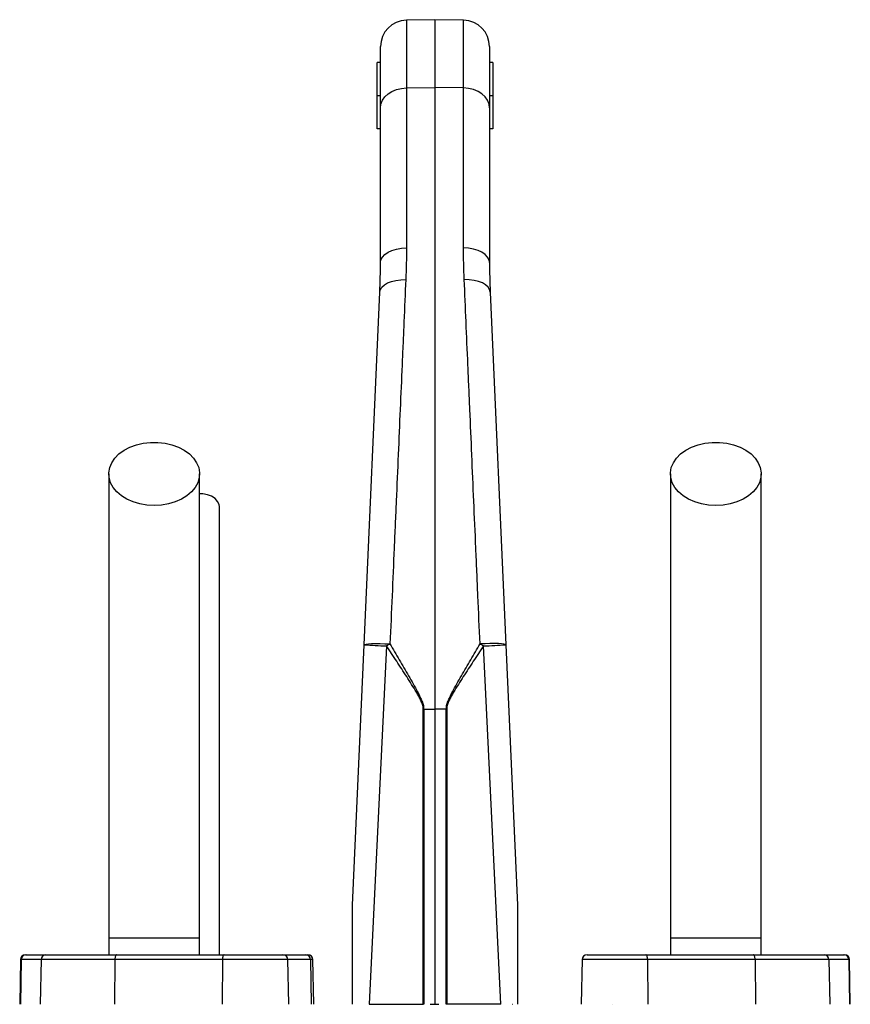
# Model space of a CAD drawing. Header units: millimetres. Extents: x 2249 to 3569, y 988 to 5170.
# Tile 11 of 11: x 2594 to 3096, y 4574 to 5170. Entities that reach past the tile are written whole.
import ezdxf

# ---------------------------------------------------------------- set-up
doc = ezdxf.new("R2010")
doc.units = ezdxf.units.MM
doc.header["$LTSCALE"] = 2

msp = doc.modelspace()

# ---------------------------------------------------------------- linework, layer by layer
at = {"color": 7, "linetype": 'Continuous', "lineweight": 25}
for p, q in [((2845.05, 5169.87), (2827.77, 5169.57)), ((2862.33, 5169.57), (2845.05, 5169.87)), ((2845.05, 5169.87), (2845.05, 5128.77)), ((2812.05, 5116.51), (2812.05, 5153.57)), ((2878.05, 5153.57), (2878.05, 5116.51)), ((2810.05, 5123.87), (2810.05, 5143.87)), ((2812.05, 5143.87), (2810.05, 5143.87)), ((2880.05, 5143.87), (2878.05, 5143.87)), ((2880.05, 5143.87), (2880.05, 5123.87)), ((2827.77, 5128.54), (2845.05, 5128.77)), ((2827.77, 5128.54), (2827.77, 5031.75)), ((2845.05, 5128.77), (2845.05, 4752.56)), ((2862.33, 5128.54), (2845.05, 5128.77)), ((2862.33, 5031.75), (2862.33, 5128.54)), ((2810.05, 5103.87), (2810.05, 5123.87)), ((2812.05, 5123.87), (2810.05, 5123.87)), ((2880.05, 5123.87), (2878.05, 5123.87)), ((2880.05, 5123.87), (2880.05, 5103.87)), ((2812.05, 5022.81), (2812.05, 5116.51)), ((2878.05, 5116.51), (2878.05, 5022.81)), ((2812.05, 5103.87), (2810.05, 5103.87)), ((2880.05, 5103.87), (2878.05, 5103.87)), ((2802.11, 4791.5), (2811.65, 5004.94)), ((2878.45, 5004.94), (2888, 4791.5)), ((2795.05, 4633.87), (2802.11, 4791.5)), ((2815.75, 4790.79), (2805.2, 4573.87)), ((2884.91, 4573.87), (2874.36, 4790.79)), ((2888, 4791.5), (2895.05, 4633.87)), ((2837.93, 4752.56), (2838.22, 4752.56)), ((2837.93, 4573.87), (2837.93, 4752.56)), ((2838.22, 4752.56), (2845.05, 4752.56)), ((2838.22, 4752.56), (2838.22, 4573.87)), ((2851.89, 4752.56), (2845.05, 4752.56)), ((2845.05, 4752.56), (2845.05, 4573.87)), ((2851.89, 4573.87), (2851.89, 4752.56)), ((2852.18, 4752.56), (2852.18, 4573.87)), ((2647.55, 4613.87), (2647.55, 4603.87)), ((2702.55, 4613.87), (2647.55, 4613.87)), ((2702.55, 4603.87), (2702.55, 4613.87)), ((2987.55, 4613.87), (2987.55, 4603.87)), ((3042.55, 4613.87), (2987.55, 4613.87)), ((3042.55, 4603.87), (3042.55, 4613.87)), ((2597.1, 4603.87), (2597.51, 4603.87)), ((2597.51, 4603.87), (2609.54, 4603.87)), ((2609.54, 4603.87), (2652.3, 4603.87)), ((2652.3, 4603.87), (2717.4, 4603.87)), ((2717.4, 4603.87), (2753.01, 4603.87)), ((2753.01, 4603.87), (2766.78, 4603.87)), ((2766.78, 4603.87), (2768.15, 4603.87)), ((2937.1, 4603.87), (2972.7, 4603.87)), ((2972.7, 4603.87), (3037.81, 4603.87)), ((3037.81, 4603.87), (3080.57, 4603.87)), ((3080.57, 4603.87), (3092.6, 4603.87)), ((3092.6, 4603.87), (3093.01, 4603.87)), ((2594.1, 4600.92), (2593.63, 4573.87)), ((2594.55, 4600.92), (2594.09, 4573.87)), ((2606.58, 4600.92), (2594.55, 4600.92)), ((2606.58, 4600.92), (2606.12, 4573.87)), ((2651.27, 4600.92), (2606.58, 4600.92)), ((2651.27, 4600.92), (2651.11, 4573.87)), ((2716.38, 4600.92), (2651.27, 4600.92)), ((2716.38, 4600.92), (2716.22, 4573.87)), ((2756.48, 4573.87), (2756, 4600.92)), ((2769.62, 4600.92), (2770.07, 4573.87)), ((2771.62, 4573.87), (2771.15, 4600.92)), ((2934.1, 4600.92), (2933.63, 4573.87)), ((2973.73, 4600.92), (2973.89, 4573.87)), ((3038.83, 4600.92), (2973.73, 4600.92)), ((3038.83, 4600.92), (3039, 4573.87)), ((3083.53, 4600.92), (3038.83, 4600.92)), ((3083.53, 4600.92), (3083.99, 4573.87)), ((3095.56, 4600.92), (3083.53, 4600.92)), ((3095.56, 4600.92), (3096.02, 4573.87)), ((3096.48, 4573.87), (3096, 4600.92)), ((2805.2, 4573.87), (2837.93, 4573.87)), ((2838.22, 4573.87), (2837.93, 4573.87)), ((2842.15, 4573.87), (2842.85, 4573.87)), ((2842.5, 4573.87), (2844.36, 4573.87)), ((2844.01, 4573.87), (2844.71, 4573.87)), ((2844.36, 4573.87), (2845.06, 4573.87)), ((2845.06, 4573.87), (2846.94, 4573.87)), ((2846.94, 4573.87), (2847.42, 4573.87)), ((2852.18, 4573.87), (2851.89, 4573.87)), ((2884.91, 4573.87), (2852.18, 4573.87)), ((2891.97, 4573.87), (2892.08, 4573.87)), ((2952.23, 4573.87), (2952.25, 4573.87))]:
    msp.add_line(p, q, dxfattribs=at)
at = {"color": 8, "linetype": 'Continuous', "lineweight": 25}
for p, q in [((2827.77, 5169.57), (2827.77, 5128.54)), ((2862.33, 5128.54), (2862.33, 5169.57)), ((2594.55, 4600.92), (2594.1, 4600.92)), ((2756, 4600.92), (2716.38, 4600.92)), ((2769.62, 4600.92), (2756, 4600.92)), ((2771.15, 4600.92), (2769.62, 4600.92)), ((2973.73, 4600.92), (2934.1, 4600.92)), ((3096, 4600.92), (3095.56, 4600.92))]:
    msp.add_line(p, q, dxfattribs=at)
at = {"color": 7, "linetype": 'Continuous', "lineweight": 25, "flags": 128}
for points in [[(2812.05, 5116.51), (2812.35, 5118.83), (2813.25, 5121.07), (2814.69, 5123.13), (2816.64, 5124.95), (2819.02, 5126.44), (2821.74, 5127.57), (2824.69, 5128.28), (2827.77, 5128.54)], [(2878.05, 5116.51), (2877.75, 5118.83), (2876.86, 5121.07), (2875.42, 5123.13), (2873.47, 5124.95), (2871.09, 5126.44), (2868.37, 5127.57), (2865.41, 5128.28), (2862.33, 5128.54)], [(2812.05, 5022.81), (2812.35, 5024.54), (2813.25, 5026.2), (2814.69, 5027.73), (2816.64, 5029.08), (2819.02, 5030.19), (2821.74, 5031.03), (2824.69, 5031.55), (2827.77, 5031.75)], [(2878.05, 5022.81), (2877.75, 5024.54), (2876.86, 5026.2), (2875.42, 5027.73), (2873.47, 5029.08), (2871.09, 5030.19), (2868.37, 5031.03), (2865.41, 5031.55), (2862.33, 5031.75)], [(2811.65, 5004.94), (2812.02, 5006.5), (2812.95, 5007.98), (2814.42, 5009.33), (2816.37, 5010.49), (2818.73, 5011.42), (2821.41, 5012.08), (2824.33, 5012.46), (2827.36, 5012.54)], [(2878.45, 5004.94), (2878.09, 5006.5), (2877.16, 5007.98), (2875.69, 5009.33), (2873.74, 5010.49), (2871.38, 5011.42), (2868.7, 5012.08), (2865.78, 5012.46), (2862.75, 5012.54)], [(2675.05, 4875.76), (2670.64, 4876), (2666.35, 4876.74), (2662.27, 4877.95), (2658.53, 4879.59), (2655.22, 4881.64), (2652.42, 4884.02), (2650.21, 4886.69), (2648.64, 4889.57), (2647.75, 4892.59), (2647.58, 4895.67), (2648.11, 4898.72), (2649.34, 4901.68), (2651.24, 4904.47), (2653.75, 4907), (2656.82, 4909.22), (2660.36, 4911.07), (2664.28, 4912.5), (2668.47, 4913.48), (2672.84, 4913.97), (2677.27, 4913.97), (2681.64, 4913.48), (2685.83, 4912.5), (2689.75, 4911.07), (2693.29, 4909.22), (2696.36, 4907), (2698.87, 4904.47), (2700.77, 4901.68), (2702, 4898.72), (2702.53, 4895.67), (2702.35, 4892.59), (2701.47, 4889.57), (2699.9, 4886.69), (2697.69, 4884.02), (2694.89, 4881.64), (2691.57, 4879.59), (2687.83, 4877.95), (2683.76, 4876.74), (2679.47, 4876), (2675.05, 4875.76)], [(3015.05, 4875.76), (3010.64, 4876), (3006.35, 4876.74), (3002.27, 4877.95), (2998.53, 4879.59), (2995.22, 4881.64), (2992.42, 4884.02), (2990.21, 4886.69), (2988.64, 4889.57), (2987.75, 4892.59), (2987.58, 4895.67), (2988.11, 4898.72), (2989.34, 4901.68), (2991.24, 4904.47), (2993.75, 4907), (2996.82, 4909.22), (3000.36, 4911.07), (3004.28, 4912.5), (3008.47, 4913.48), (3012.84, 4913.97), (3017.27, 4913.97), (3021.64, 4913.48), (3025.83, 4912.5), (3029.75, 4911.07), (3033.29, 4909.22), (3036.36, 4907), (3038.87, 4904.47), (3040.77, 4901.68), (3042, 4898.72), (3042.53, 4895.67), (3042.35, 4892.59), (3041.47, 4889.57), (3039.9, 4886.69), (3037.69, 4884.02), (3034.89, 4881.64), (3031.57, 4879.59), (3027.83, 4877.95), (3023.76, 4876.74), (3019.47, 4876), (3015.05, 4875.76)], [(2714.55, 4874.9), (2714.35, 4876.4), (2713.46, 4878.3), (2711.92, 4880), (2709.81, 4881.37), (2707.29, 4882.34), (2704.5, 4882.84), (2702.56, 4882.89)], [(2802.11, 4791.5), (2802.42, 4791.73), (2803.31, 4791.92), (2804.76, 4792.07), (2806.71, 4792.17), (2809.08, 4792.22), (2811.79, 4792.22), (2814.74, 4792.16), (2817.81, 4792.05)], [(2888, 4791.5), (2887.69, 4791.73), (2886.8, 4791.92), (2885.35, 4792.07), (2883.4, 4792.17), (2881.03, 4792.22), (2878.32, 4792.22), (2875.37, 4792.16), (2872.3, 4792.05)], [(2652.3, 4603.87), (2652.1, 4603.81), (2651.91, 4603.65), (2651.74, 4603.37), (2651.58, 4603.01), (2651.45, 4602.56), (2651.36, 4602.05), (2651.3, 4601.5), (2651.27, 4600.92)], [(2717.4, 4603.87), (2717.21, 4603.81), (2717.02, 4603.65), (2716.84, 4603.37), (2716.68, 4603.01), (2716.56, 4602.56), (2716.46, 4602.05), (2716.4, 4601.5), (2716.38, 4600.92)], [(2973.73, 4600.92), (2973.71, 4601.5), (2973.65, 4602.05), (2973.55, 4602.56), (2973.42, 4603.01), (2973.27, 4603.37), (2973.09, 4603.65), (2972.9, 4603.81), (2972.7, 4603.87)], [(3038.83, 4600.92), (3038.81, 4601.5), (3038.75, 4602.05), (3038.66, 4602.56), (3038.53, 4603.01), (3038.37, 4603.37), (3038.2, 4603.65), (3038.01, 4603.81), (3037.81, 4603.87)]]:
    msp.add_lwpolyline(points, dxfattribs=at)
at = {"color": 7, "linetype": 'Continuous', "lineweight": 25}
for centre, radius, start, end in [((2828.05, 5153.57), 16, 91, 180), ((2862.05, 5153.57), 16, 0, 89), ((2925.2, 4614.35), 207.62, 121.14521, 121.81356), ((2764.91, 4614.35), 207.62, 58.18644, 58.85479), ((2834.42, 5277.44), 487.01, 266.19544, 267.80232), ((2855.69, 5277.44), 487.01, 272.19768, 273.80456), ((2597.1, 4600.87), 3, 90, 179), ((2597.53, 4600.89), 2.98, 90.4317, 179.44538), ((2609.56, 4600.89), 2.98, 90.4317, 179.44538), ((2753.01, 4600.87), 3, 1, 90), ((2766.7, 4600.95), 2.92, 359.48682, 88.47698), ((2768.15, 4600.87), 3, 1, 90), ((2937.1, 4600.87), 3, 90, 179), ((3080.55, 4600.89), 2.98, 0.55462, 89.5683), ((3092.58, 4600.89), 2.98, 0.55462, 89.5683), ((3093.01, 4600.87), 3, 1, 90)]:
    msp.add_arc(centre, radius, start, end, dxfattribs=at)
for points in [[(2827.77, 5031.75), (2827.77, 5025.44), (2827.64, 5019.04), (2827.36, 5012.54)], [(2862.75, 5012.54), (2862.47, 5019.04), (2862.33, 5025.44), (2862.33, 5031.75)], [(2811.65, 5004.94), (2811.93, 5010.99), (2812.05, 5016.94), (2812.05, 5022.81)], [(2878.05, 5022.81), (2878.05, 5016.94), (2878.18, 5010.99), (2878.45, 5004.94)], [(2852.18, 4752.56), (2852.09, 4752.56), (2851.99, 4752.56), (2851.89, 4752.56)]]:
    msp.add_open_spline(points, degree=3, dxfattribs=at)
for points, knots in [([(2827.36, 5012.54), (2827, 5004.19), (2826.63, 4995.69), (2826.07, 4982.73), (2825.88, 4978.38), (2825.5, 4969.64), (2825.31, 4965.24), (2824.35, 4943.13), (2823.57, 4925.05), (2822.37, 4897.34), (2821.97, 4888.01), (2821.35, 4873.86), (2821.15, 4869.12), (2820.74, 4859.59), (2820.53, 4854.81), (2819.49, 4830.87), (2818.66, 4811.55), (2817.81, 4792.05)], [0, 0, 0, 0, 0.125, 0.125, 0.1875, 0.1875, 0.25, 0.25, 0.5, 0.5, 0.625, 0.625, 0.6875, 0.6875, 0.75, 0.75, 1, 1, 1, 1]), ([(2872.3, 4792.05), (2871.88, 4801.8), (2871.45, 4811.52), (2870.83, 4826.04), (2870.62, 4830.87), (2870.2, 4840.49), (2869.99, 4845.28), (2868.96, 4869.13), (2868.15, 4887.9), (2866.95, 4915.61), (2866.55, 4924.77), (2865.96, 4938.4), (2865.76, 4942.92), (2865.37, 4951.93), (2865.18, 4956.4), (2864.22, 4978.6), (2863.47, 4995.83), (2862.75, 5012.54)], [0, 0, 0, 0, 0.125, 0.125, 0.1875, 0.1875, 0.25, 0.25, 0.5, 0.5, 0.625, 0.625, 0.6875, 0.6875, 0.75, 0.75, 1, 1, 1, 1]), ([(2647.55, 4894.9), (2647.55, 4889.03), (2647.55, 4877.39), (2647.55, 4859.83), (2647.55, 4842.08), (2647.55, 4823.96), (2647.55, 4805.24), (2647.55, 4785.77), (2647.55, 4766.3), (2647.55, 4747), (2647.55, 4728.03), (2647.55, 4708.72), (2647.55, 4687.25), (2647.55, 4663.82), (2647.55, 4638.67), (2647.55, 4622.07), (2647.55, 4613.87)], [0, 0, 0, 0, 0.079644, 0.158009, 0.235124, 0.311015, 0.385614, 0.459005, 0.531252, 0.593311, 0.65426, 0.714301, 0.773508, 0.85087, 0.926319, 1, 1, 1, 1]), ([(2702.55, 4613.87), (2702.55, 4618.94), (2702.55, 4629.48), (2702.55, 4645.89), (2702.55, 4663.52), (2702.55, 4680.84), (2702.55, 4697.67), (2702.55, 4713.75), (2702.55, 4730.26), (2702.55, 4747.76), (2702.55, 4766.03), (2702.55, 4784.88), (2702.55, 4803.51), (2702.55, 4821.86), (2702.55, 4840.03), (2702.55, 4858.18), (2702.55, 4876.47), (2702.55, 4888.68), (2702.55, 4894.9)], [0, 0, 0, 0, 0.045521, 0.094717, 0.147611, 0.204275, 0.251456, 0.300858, 0.352419, 0.406213, 0.470225, 0.53729, 0.607172, 0.679907, 0.755587, 0.834151, 0.915609, 1, 1, 1, 1]), ([(2987.55, 4894.9), (2987.55, 4889.03), (2987.55, 4877.39), (2987.55, 4859.83), (2987.55, 4842.08), (2987.55, 4823.96), (2987.55, 4805.24), (2987.55, 4785.77), (2987.55, 4766.3), (2987.55, 4747), (2987.55, 4728.03), (2987.55, 4708.72), (2987.55, 4687.25), (2987.55, 4663.82), (2987.55, 4638.67), (2987.55, 4622.07), (2987.55, 4613.87)], [0, 0, 0, 0, 0.079644, 0.158009, 0.235124, 0.311015, 0.385614, 0.459005, 0.531252, 0.593311, 0.65426, 0.714301, 0.773508, 0.85087, 0.926319, 1, 1, 1, 1]), ([(3042.55, 4613.87), (3042.55, 4618.94), (3042.55, 4629.48), (3042.55, 4645.89), (3042.55, 4663.52), (3042.55, 4680.84), (3042.55, 4697.67), (3042.55, 4713.75), (3042.55, 4730.26), (3042.55, 4747.76), (3042.55, 4766.03), (3042.55, 4784.88), (3042.55, 4803.51), (3042.55, 4821.86), (3042.55, 4840.03), (3042.55, 4858.18), (3042.55, 4876.47), (3042.55, 4888.68), (3042.55, 4894.9)], [0, 0, 0, 0, 0.045521, 0.094717, 0.147611, 0.204275, 0.251456, 0.300858, 0.352419, 0.406213, 0.470225, 0.53729, 0.607172, 0.679907, 0.755587, 0.834151, 0.915609, 1, 1, 1, 1]), ([(2714.55, 4603.87), (2714.55, 4607.27), (2714.55, 4616.56), (2714.55, 4630.87), (2714.55, 4645.94), (2714.55, 4658.44), (2714.55, 4668.94), (2714.55, 4678.34), (2714.55, 4691.65), (2714.55, 4709.08), (2714.55, 4729.94), (2714.55, 4748.78), (2714.55, 4765.71), (2714.55, 4780.7), (2714.55, 4794.49), (2714.55, 4805.02), (2714.55, 4813.3), (2714.55, 4820.31), (2714.55, 4828.69), (2714.55, 4838.41), (2714.55, 4849.43), (2714.55, 4861.74), (2714.55, 4870.35), (2714.55, 4874.9)], [0, 0, 0, 0, 0.031526, 0.086056, 0.132732, 0.171571, 0.202645, 0.231141, 0.260031, 0.328885, 0.39862, 0.468523, 0.527313, 0.585972, 0.642144, 0.694118, 0.718091, 0.748453, 0.785466, 0.82912, 0.879422, 0.93638, 1, 1, 1, 1]), ([(2817.81, 4792.05), (2819.69, 4788.85), (2821.58, 4785.64), (2825.33, 4779.22), (2827.2, 4776), (2829.98, 4771.15), (2830.91, 4769.54), (2832.73, 4766.28), (2833.63, 4764.65), (2834.93, 4762.18), (2835.35, 4761.35), (2836.17, 4759.68), (2836.56, 4758.83), (2837.27, 4757.11), (2837.59, 4756.23), (2837.95, 4754.89), (2838.05, 4754.43), (2838.18, 4753.5), (2838.22, 4753.03), (2838.22, 4752.56)], [0, 0, 0, 0, 0.25, 0.25, 0.5, 0.5, 0.625, 0.625, 0.75, 0.75, 0.8125, 0.8125, 0.875, 0.875, 0.9375, 0.9375, 0.96875, 0.96875, 1, 1, 1, 1]), ([(2851.89, 4752.56), (2851.89, 4753.51), (2852.04, 4754.43), (2852.51, 4756.22), (2852.84, 4757.11), (2853.55, 4758.83), (2853.94, 4759.68), (2854.76, 4761.35), (2855.18, 4762.18), (2856.48, 4764.66), (2857.38, 4766.29), (2859.2, 4769.54), (2860.12, 4771.15), (2862.9, 4776), (2864.78, 4779.22), (2868.53, 4785.64), (2870.41, 4788.85), (2872.3, 4792.05)], [0, 0, 0, 0, 0.0625, 0.0625, 0.125, 0.125, 0.1875, 0.1875, 0.25, 0.25, 0.375, 0.375, 0.5, 0.5, 0.75, 0.75, 1, 1, 1, 1]), ([(2837.93, 4752.56), (2837.93, 4753.03), (2837.88, 4753.5), (2837.73, 4754.42), (2837.62, 4754.87), (2837.22, 4756.2), (2836.86, 4757.05), (2836.07, 4758.73), (2835.64, 4759.56), (2834.75, 4761.18), (2834.28, 4761.98), (2832.87, 4764.38), (2831.89, 4765.95), (2829.92, 4769.09), (2828.92, 4770.65), (2825.91, 4775.32), (2823.88, 4778.42), (2819.82, 4784.61), (2817.78, 4787.7), (2815.75, 4790.79)], [0, 0, 0, 0, 0.03125, 0.03125, 0.0625, 0.0625, 0.125, 0.125, 0.1875, 0.1875, 0.25, 0.25, 0.375, 0.375, 0.5, 0.5, 0.75, 0.75, 1, 1, 1, 1]), ([(2874.36, 4790.79), (2872.33, 4787.7), (2870.29, 4784.61), (2866.23, 4778.43), (2864.2, 4775.33), (2861.19, 4770.66), (2860.2, 4769.1), (2858.22, 4765.96), (2857.25, 4764.39), (2855.83, 4762), (2855.37, 4761.2), (2854.48, 4759.57), (2854.05, 4758.75), (2853.26, 4757.07), (2852.89, 4756.2), (2852.49, 4754.87), (2852.38, 4754.42), (2852.22, 4753.5), (2852.18, 4753.03), (2852.18, 4752.56)], [0, 0, 0, 0, 0.25, 0.25, 0.5, 0.5, 0.625, 0.625, 0.75, 0.75, 0.8125, 0.8125, 0.875, 0.875, 0.9375, 0.9375, 0.96875, 0.96875, 1, 1, 1, 1]), ([(2795.05, 4573.87), (2795.05, 4578.96), (2795.05, 4584.05), (2795.05, 4594.23), (2795.05, 4599.32), (2795.05, 4606.94), (2795.05, 4609.48), (2795.05, 4614.55), (2795.05, 4617.08), (2795.05, 4620.87), (2795.05, 4622.13), (2795.05, 4624.64), (2795.05, 4625.9), (2795.05, 4627.76), (2795.05, 4628.39), (2795.05, 4629.62), (2795.05, 4630.23), (2795.05, 4631.45), (2795.05, 4632.04), (2795.05, 4632.89), (2795.05, 4633.17), (2795.05, 4633.53), (2795.05, 4633.64), (2795.05, 4633.81), (2795.05, 4633.87), (2795.05, 4633.87)], [0, 0, 0, 0, 0.25, 0.25, 0.5, 0.5, 0.625, 0.625, 0.75, 0.75, 0.8125, 0.8125, 0.875, 0.875, 0.90625, 0.90625, 0.9375, 0.9375, 0.96875, 0.96875, 0.984375, 0.984375, 0.992188, 0.992188, 1, 1, 1, 1]), ([(2895.05, 4633.87), (2895.05, 4633.87), (2895.05, 4633.81), (2895.05, 4633.64), (2895.05, 4633.52), (2895.05, 4633.16), (2895.05, 4632.88), (2895.05, 4632.02), (2895.05, 4631.43), (2895.05, 4630.21), (2895.05, 4629.59), (2895.05, 4628.36), (2895.05, 4627.74), (2895.05, 4625.87), (2895.05, 4624.62), (2895.05, 4622.1), (2895.05, 4620.84), (2895.05, 4617.05), (2895.05, 4614.52), (2895.05, 4609.45), (2895.05, 4606.92), (2895.05, 4599.31), (2895.05, 4594.22), (2895.05, 4584.05), (2895.05, 4578.96), (2895.05, 4573.87)], [0, 0, 0, 0, 0.007813, 0.007813, 0.015625, 0.015625, 0.03125, 0.03125, 0.0625, 0.0625, 0.09375, 0.09375, 0.125, 0.125, 0.1875, 0.1875, 0.25, 0.25, 0.375, 0.375, 0.5, 0.5, 0.75, 0.75, 1, 1, 1, 1])]:
    msp.add_open_spline(points, degree=3, knots=knots, dxfattribs=at)

doc.saveas('drawing.dxf')
